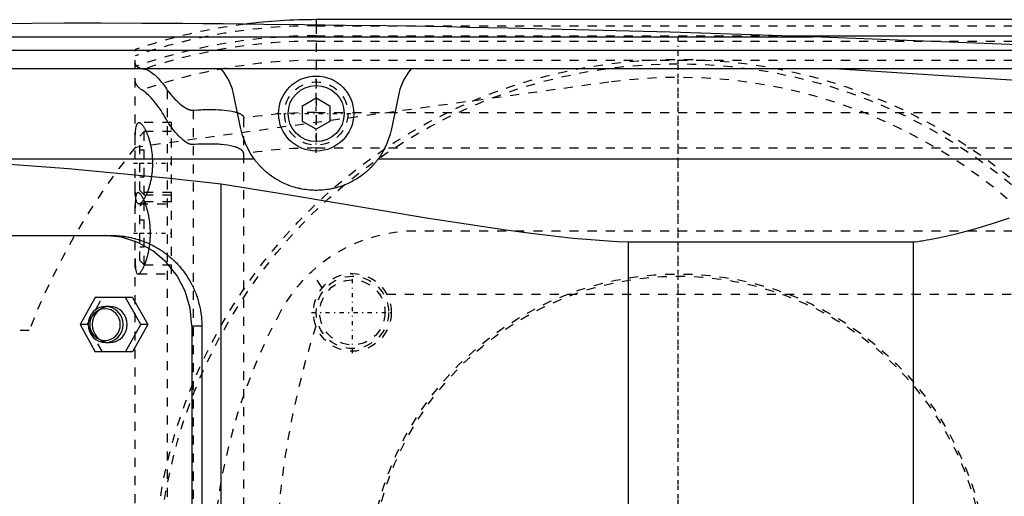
# Model space of a CAD drawing. Extents: x -602 to 174, y -90 to 90.
# Tile 9 of 14: x -373 to -264, y 10 to 62. Entities that reach past the tile are written whole.
import ezdxf

# ---------------------------------------------------------------- set-up
doc = ezdxf.new("R2010")
doc.units = 0
doc.linetypes.add('CENTER', pattern=[1.5, 0.45, -0.5, 0.05, -0.5])
doc.linetypes.add('DASHED', pattern=[2, 1, -1])
for name, color, linetype in [('AM_0', 7, 'CONTINUOUS'), ('AM_3', 7, 'DASHED'), ('AM_7', 7, 'CENTER')]:
    doc.layers.add(name, color=color, linetype=linetype)

msp = doc.modelspace()

# ---------------------------------------------------------------- linework, layer by layer
at = {"layer": 'AM_0', "color": 7, "linetype": 'CONTINUOUS'}
for p, q in [((50, 62.39), (-340, 62.39)), ((-340, 62.39), (-340, 61.82)), ((-431.04, 60.5), (-285.14, 60.5)), ((-287.95, 60.6), (50, 60.6)), ((-260, 59.5), (-285.14, 60.5)), ((-462.76, 59), (-252.3, 59)), ((-494.4, 57), (-242.93, 57)), ((-260, 55.5), (-283.32, 57)), ((-348.33, 50.31), (-349.12, 54.2)), ((-341.5, 52.87), (-340, 53.73)), ((-340, 53.73), (-338.5, 52.87)), ((-330.88, 54.2), (-331.67, 50.31)), ((-341.5, 51.13), (-341.5, 52.87)), ((-338.5, 52.87), (-338.5, 51.13)), ((-340, 50.27), (-341.5, 51.13)), ((-338.5, 51.13), (-340, 50.27)), ((-383.81, 47), (-346.87, 47)), ((-333.13, 47), (-240.66, 47)), ((-350.5, -44.22), (-350.5, 44.22)), ((-450.34, 38.5), (-362.55, 38.5)), ((-305.5, 37.8), (-274, 37.8)), ((-305.5, -37.8), (-305.5, 37.8)), ((-274, -37.8), (-274, 37.8)), ((-364.41, 31.65), (-366.08, 28.65)), ((-360.29, 31.65), (-364.41, 31.65)), ((-359.39, 28.65), (-361.06, 31.65)), ((-360.29, 31.65), (-358.61, 28.65)), ((-362.82, 30.65), (-363.27, 30.65)), ((-366.08, 28.65), (-364.41, 25.65)), ((-361.06, 25.65), (-359.39, 28.65)), ((-358.61, 28.65), (-360.29, 25.65)), ((-358.61, 28.65), (-359.39, 28.65)), ((-353.75, 28.5), (-352.64, 28.5)), ((-353.75, 28.5), (-353.75, -28.5)), ((-352.64, 28.5), (-352.64, -28.5)), ((-363.27, 26.65), (-362.82, 26.65)), ((-360.29, 25.65), (-364.41, 25.65))]:
    msp.add_line(p, q, dxfattribs=at)
for points in [[(-353.75, 28.5), (-353.93, 30.45), (-354.48, 32.33), (-355.38, 34.06), (-356.58, 35.57), (-358.04, 36.81), (-359.71, 37.74), (-361.52, 38.31), (-363.41, 38.5)], [(-362.82, 26.65), (-362.44, 26.69), (-362.08, 26.8), (-361.75, 26.99), (-361.45, 27.24), (-361.21, 27.54), (-361.04, 27.88), (-360.93, 28.26), (-360.89, 28.65), (-360.93, 29.04), (-361.04, 29.42), (-361.21, 29.76), (-361.45, 30.06), (-361.75, 30.31), (-362.08, 30.5), (-362.44, 30.61), (-362.82, 30.65)]]:
    msp.add_lwpolyline(points, dxfattribs=at)
for points in [[(-363.27, 30.65), (-363.65, 30.61), (-364.01, 30.5), (-364.35, 30.31), (-364.64, 30.06), (-364.88, 29.76), (-365.06, 29.42), (-365.17, 29.04), (-365.21, 28.65), (-365.17, 28.26), (-365.06, 27.88), (-364.88, 27.54), (-364.64, 27.24), (-364.35, 26.99), (-364.01, 26.8), (-363.65, 26.69), (-363.27, 26.65), (-362.9, 26.69), (-362.53, 26.8), (-362.2, 26.99), (-361.91, 27.24), (-361.67, 27.54), (-361.49, 27.88), (-361.38, 28.26), (-361.34, 28.65), (-361.38, 29.04), (-361.49, 29.42), (-361.67, 29.76), (-361.91, 30.06), (-362.2, 30.31), (-362.53, 30.5), (-362.9, 30.61)], [(-363.34, 26.9), (-363.01, 26.93), (-362.69, 27.03), (-362.4, 27.19), (-362.14, 27.41), (-361.93, 27.68), (-361.78, 27.98), (-361.68, 28.31), (-361.65, 28.65), (-361.68, 28.99), (-361.78, 29.32), (-361.93, 29.62), (-362.14, 29.89), (-362.4, 30.11), (-362.69, 30.27), (-363.01, 30.37), (-363.34, 30.4), (-363.67, 30.37), (-363.99, 30.27), (-364.28, 30.11), (-364.53, 29.89), (-364.74, 29.62), (-364.9, 29.32), (-365, 28.99), (-365.03, 28.65), (-365, 28.31), (-364.9, 27.98), (-364.74, 27.68), (-364.53, 27.41), (-364.28, 27.19), (-363.99, 27.03), (-363.67, 26.93)]]:
    msp.add_lwpolyline(points, close=True, dxfattribs=at)
for points in [[(-366, 62, 0), (-367.81, 61.99, 0), (-371.42, 61.96, 0), (-375.04, 61.92, 0), (-376.84, 61.9, 0), (-378.65, 61.87, 0), (-382.26, 61.82, 0), (-385.88, 61.77, 0), (-389.49, 61.7, 0), (-393.11, 61.63, 0), (-396.72, 61.56, 0), (-398.53, 61.51, 0), (-400.33, 61.47, 0), (-403.95, 61.38, 0), (-407.56, 61.29, 0), (-411.17, 61.18, 0), (-414.79, 61.07, 0), (-418.4, 60.96, 0), (-420.21, 60.9, 0), (-422.01, 60.83, 0), (-425.62, 60.71, 0), (-429.24, 60.57, 0), (-431.04, 60.5, 0)], [(-285.14, 60.5, 0), (-287.39, 60.58, 0), (-291.88, 60.72, 0), (-296.37, 60.86, 0), (-298.61, 60.93, 0), (-300.86, 61, 0), (-305.35, 61.12, 0), (-309.84, 61.24, 0), (-314.33, 61.34, 0), (-318.83, 61.44, 0), (-323.32, 61.53, 0), (-325.56, 61.58, 0), (-327.81, 61.62, 0), (-332.3, 61.69, 0), (-336.8, 61.76, 0), (-341.29, 61.82, 0), (-345.78, 61.87, 0), (-350.27, 61.91, 0), (-352.52, 61.93, 0), (-354.77, 61.95, 0), (-359.26, 61.97, 0), (-363.75, 61.99, 0), (-366, 62, 0)], [(-349.12, 54.2, 0), (-349.25, 54.71, 0), (-349.64, 55.69, 0), (-350.19, 56.59, 0), (-350.53, 57, 0)], [(-329.47, 57, 0), (-329.81, 56.59, 0), (-330.36, 55.69, 0), (-330.75, 54.71, 0), (-330.88, 54.2, 0)], [(-346.87, 47, 0), (-347.21, 47.5, 0), (-347.78, 48.57, 0), (-348.19, 49.72, 0), (-348.33, 50.31, 0)], [(-331.67, 50.31, 0), (-331.81, 49.72, 0), (-332.22, 48.57, 0), (-332.79, 47.5, 0), (-333.13, 47, 0)], [(-383.81, 47, 0), (-378.39, 46.72, 0), (-367.37, 45.92, 0), (-356.16, 44.84, 0), (-350.5, 44.22, 0)], [(-333.13, 47, 0), (-333.14, 46.98, 0), (-333.17, 46.93, 0), (-333.21, 46.89, 0), (-333.23, 46.86, 0), (-333.25, 46.84, 0), (-333.29, 46.78, 0), (-333.33, 46.73, 0), (-333.38, 46.67, 0), (-333.43, 46.61, 0), (-333.48, 46.55, 0), (-333.51, 46.51, 0), (-333.54, 46.48, 0), (-333.6, 46.41, 0), (-333.66, 46.34, 0), (-333.72, 46.27, 0), (-333.79, 46.19, 0), (-333.87, 46.11, 0), (-333.9, 46.08, 0), (-333.94, 46.04, 0), (-334.02, 45.96, 0), (-334.11, 45.87, 0), (-334.15, 45.83, 0), (-334.2, 45.79, 0), (-334.29, 45.71, 0), (-334.38, 45.62, 0), (-334.43, 45.58, 0), (-334.48, 45.53, 0), (-334.59, 45.45, 0), (-334.7, 45.36, 0), (-334.81, 45.27, 0), (-334.93, 45.18, 0), (-335.05, 45.09, 0), (-335.11, 45.05, 0), (-335.17, 45.01, 0), (-335.3, 44.92, 0), (-335.43, 44.83, 0), (-335.57, 44.75, 0), (-335.71, 44.66, 0), (-335.86, 44.58, 0), (-335.93, 44.54, 0), (-336.01, 44.5, 0), (-336.16, 44.42, 0), (-336.32, 44.34, 0), (-336.48, 44.26, 0), (-336.65, 44.19, 0), (-336.83, 44.11, 0), (-336.92, 44.08, 0), (-337.01, 44.04, 0), (-337.2, 43.97, 0), (-337.39, 43.91, 0), (-337.59, 43.85, 0), (-337.79, 43.79, 0), (-338, 43.74, 0), (-338.1, 43.72, 0), (-338.2, 43.69, 0), (-338.41, 43.65, 0), (-338.62, 43.61, 0), (-338.84, 43.58, 0), (-339.05, 43.55, 0), (-339.26, 43.53, 0), (-339.37, 43.52, 0), (-339.48, 43.52, 0), (-339.69, 43.51, 0), (-339.9, 43.5, 0), (-340, 43.5, 0), (-340.1, 43.5, 0), (-340.31, 43.51, 0), (-340.52, 43.52, 0), (-340.63, 43.52, 0), (-340.74, 43.53, 0), (-340.95, 43.55, 0), (-341.16, 43.58, 0), (-341.38, 43.61, 0), (-341.59, 43.65, 0), (-341.8, 43.69, 0), (-341.9, 43.72, 0), (-342, 43.74, 0), (-342.21, 43.79, 0), (-342.41, 43.85, 0), (-342.61, 43.91, 0), (-342.8, 43.97, 0), (-342.99, 44.04, 0), (-343.08, 44.08, 0), (-343.17, 44.11, 0), (-343.35, 44.19, 0), (-343.52, 44.26, 0), (-343.68, 44.34, 0), (-343.84, 44.42, 0), (-343.99, 44.5, 0), (-344.07, 44.54, 0), (-344.14, 44.58, 0), (-344.29, 44.66, 0), (-344.43, 44.75, 0), (-344.57, 44.83, 0), (-344.7, 44.92, 0), (-344.83, 45.01, 0), (-344.89, 45.05, 0), (-344.95, 45.09, 0), (-345.07, 45.18, 0), (-345.19, 45.27, 0), (-345.3, 45.36, 0), (-345.41, 45.45, 0), (-345.52, 45.53, 0), (-345.57, 45.58, 0), (-345.62, 45.62, 0), (-345.71, 45.71, 0), (-345.8, 45.79, 0), (-345.85, 45.83, 0), (-345.89, 45.87, 0), (-345.98, 45.96, 0), (-346.06, 46.04, 0), (-346.1, 46.08, 0), (-346.13, 46.11, 0), (-346.21, 46.19, 0), (-346.28, 46.27, 0), (-346.34, 46.34, 0), (-346.4, 46.41, 0), (-346.46, 46.48, 0), (-346.49, 46.51, 0), (-346.52, 46.55, 0), (-346.57, 46.61, 0), (-346.62, 46.67, 0), (-346.67, 46.73, 0), (-346.71, 46.78, 0), (-346.75, 46.84, 0), (-346.77, 46.86, 0), (-346.79, 46.89, 0), (-346.83, 46.93, 0), (-346.86, 46.98, 0), (-346.87, 47, 0)], [(-350.5, 44.22, 0), (-342.95, 43.01, 0), (-327.81, 40.46, 0), (-319.04, 39.12, 0), (-316.55, 38.79, 0), (-314.08, 38.49, 0), (-312.84, 38.35, 0), (-311.61, 38.23, 0), (-309.16, 38.02, 0), (-306.72, 37.86, 0), (-305.5, 37.8, 0)], [(-274, 37.8, 0), (-273.84, 37.82, 0), (-273.51, 37.86, 0), (-273.18, 37.91, 0), (-273.02, 37.93, 0), (-272.85, 37.96, 0), (-272.53, 38.01, 0), (-272.2, 38.06, 0), (-271.06, 38.28, 0), (-269.12, 38.73, 0), (-268.16, 38.99, 0), (-267.2, 39.26, 0), (-265.27, 39.84, 0), (-263.36, 40.46, 0)], [(-362.55, 38.5, 0), (-362.48, 38.5, 0), (-362.35, 38.5, 0), (-362.21, 38.49, 0), (-362.14, 38.49, 0), (-362.07, 38.49, 0), (-361.93, 38.48, 0), (-361.79, 38.47, 0), (-361.65, 38.46, 0), (-361.5, 38.44, 0), (-361.36, 38.43, 0), (-361.29, 38.42, 0), (-361.22, 38.41, 0), (-361.08, 38.39, 0), (-360.94, 38.37, 0), (-360.8, 38.34, 0), (-360.65, 38.31, 0), (-360.51, 38.28, 0), (-360.44, 38.27, 0), (-360.37, 38.25, 0), (-360.23, 38.22, 0), (-360.09, 38.18, 0), (-360.02, 38.17, 0), (-359.95, 38.15, 0), (-359.81, 38.11, 0), (-359.67, 38.07, 0), (-359.6, 38.04, 0), (-359.53, 38.02, 0), (-359.39, 37.97, 0), (-359.25, 37.93, 0), (-359.11, 37.88, 0), (-358.97, 37.82, 0), (-358.84, 37.77, 0), (-358.77, 37.74, 0), (-358.7, 37.71, 0), (-358.57, 37.65, 0), (-358.43, 37.59, 0), (-358.3, 37.53, 0), (-358.17, 37.47, 0), (-358.04, 37.4, 0), (-357.97, 37.37, 0), (-357.91, 37.33, 0), (-357.78, 37.26, 0), (-357.65, 37.19, 0), (-357.53, 37.12, 0), (-357.4, 37.04, 0), (-357.28, 36.96, 0), (-357.22, 36.92, 0), (-357.16, 36.88, 0), (-357.03, 36.8, 0), (-356.91, 36.72, 0), (-356.8, 36.64, 0), (-356.68, 36.55, 0), (-356.56, 36.47, 0), (-356.51, 36.42, 0), (-356.45, 36.38, 0), (-356.34, 36.29, 0), (-356.23, 36.2, 0), (-356.12, 36.1, 0), (-356.01, 36.01, 0), (-355.91, 35.92, 0), (-355.86, 35.87, 0), (-355.8, 35.82, 0), (-355.7, 35.72, 0), (-355.6, 35.63, 0), (-355.55, 35.58, 0), (-355.5, 35.53, 0), (-355.41, 35.43, 0), (-355.31, 35.33, 0), (-355.26, 35.27, 0), (-355.22, 35.22, 0), (-355.12, 35.12, 0), (-355.03, 35.01, 0), (-354.94, 34.9, 0), (-354.85, 34.79, 0), (-354.76, 34.67, 0), (-354.71, 34.62, 0), (-354.67, 34.56, 0), (-354.58, 34.44, 0), (-354.5, 34.33, 0), (-354.42, 34.21, 0), (-354.33, 34.09, 0), (-354.25, 33.97, 0), (-354.21, 33.9, 0), (-354.17, 33.84, 0), (-354.1, 33.72, 0), (-354.02, 33.59, 0), (-353.95, 33.46, 0), (-353.88, 33.33, 0), (-353.81, 33.2, 0), (-353.77, 33.14, 0), (-353.74, 33.07, 0), (-353.67, 32.94, 0), (-353.61, 32.81, 0), (-353.54, 32.67, 0), (-353.48, 32.54, 0), (-353.43, 32.4, 0), (-353.4, 32.33, 0), (-353.37, 32.27, 0), (-353.31, 32.13, 0), (-353.26, 31.99, 0), (-353.21, 31.85, 0), (-353.16, 31.71, 0), (-353.12, 31.57, 0), (-353.09, 31.5, 0), (-353.07, 31.43, 0), (-353.03, 31.29, 0), (-352.99, 31.14, 0), (-352.97, 31.07, 0), (-352.95, 31, 0), (-352.92, 30.86, 0), (-352.88, 30.71, 0), (-352.87, 30.64, 0), (-352.85, 30.57, 0), (-352.82, 30.43, 0), (-352.8, 30.28, 0), (-352.77, 30.14, 0), (-352.75, 30, 0), (-352.73, 29.85, 0), (-352.72, 29.78, 0), (-352.71, 29.71, 0), (-352.69, 29.56, 0), (-352.68, 29.42, 0), (-352.67, 29.28, 0), (-352.66, 29.14, 0), (-352.65, 28.99, 0), (-352.65, 28.92, 0), (-352.64, 28.85, 0), (-352.64, 28.71, 0), (-352.64, 28.57, 0), (-352.64, 28.5, 0)]]:
    msp.add_polyline3d(points, dxfattribs=at)
for radius in [4.15, 3.1]:
    msp.add_circle((-340, 52), radius, dxfattribs=at)
msp.add_arc((-340, 0), 62.39, 90, 97.236, dxfattribs=at)
at = {"layer": 'AM_3', "color": 6, "linetype": 'DASHED'}
for p, q in [((-340, 61.82), (-340, 48.19)), ((-340, 61.72), (50, 61.72)), ((-340, 60.6), (-287.95, 60.6)), ((-340, 60.02), (50, 60.02)), ((-360, -59.1), (-360, 59.1)), ((-340, 57.89), (-246.27, 57.89)), ((-307.66, 55.47), (-360.01, 48.25)), ((-356.48, 54.6), (-356.48, -54.6)), ((-353.58, 52.38), (-353.58, -52.38)), ((-348, -51.49), (-348, 51.49)), ((-340, 52.11), (50, 52.11)), ((-356, 51), (-359.59, 51)), ((-356, 34.25), (-356, 51)), ((-359, 50), (-359.5, 49.5)), ((-359.5, 43.5), (-359.5, 49.5)), ((-356, 50), (-359, 50)), ((-359, 43), (-359, 50)), ((-359.5, 48), (-359, 48)), ((-340, 48.19), (-225.1, 48.19)), ((-359.5, 46.5), (-359, 46.5)), ((-359.5, 45), (-359, 45)), ((-356, 43.25), (-359.69, 43.25)), ((-359.5, 43.5), (-359, 43)), ((-359, 43), (-356, 43)), ((-359.59, 42), (-356, 42)), ((-359, 42.25), (-359.5, 41.75)), ((-359.5, 35.75), (-359.5, 41.75)), ((-356, 42.25), (-359, 42.25)), ((-359, 35.25), (-359, 42.25)), ((-359.5, 40.25), (-359, 40.25)), ((-359.5, 38.75), (-359, 38.75)), ((-251, 39), (-329, 39)), ((-359.5, 37.25), (-359, 37.25)), ((-359.5, 35.75), (-359, 35.25)), ((-359, 35.25), (-356, 35.25)), ((-359.69, 34.25), (-356, 34.25)), ((-339.33, 32.73), (-340.54, 34.48)), ((-365.3, 28.65), (-363.63, 31.65)), ((-332.19, 32), (-247.81, 32)), ((-365.3, 28.65), (-366.08, 28.65)), ((-363.63, 25.65), (-365.3, 28.65)), ((-371.73, 28), (-375, 28))]:
    msp.add_line(p, q, dxfattribs=at)
msp.add_lwpolyline([(-362.82, 30.65), (-363.2, 30.61), (-363.56, 30.5), (-363.89, 30.31), (-364.19, 30.06), (-364.43, 29.76), (-364.61, 29.42), (-364.72, 29.04), (-364.75, 28.65), (-364.72, 28.26), (-364.61, 27.88), (-364.43, 27.54), (-364.19, 27.24), (-363.89, 26.99), (-363.56, 26.8), (-363.2, 26.69), (-362.82, 26.65)], dxfattribs=at)
for points in [[(-360, 57.58, 0), (-360, 57.55, 0), (-359.99, 57.5, 0), (-359.98, 57.45, 0), (-359.97, 57.43, 0), (-359.96, 57.4, 0), (-359.94, 57.36, 0), (-359.91, 57.31, 0), (-359.88, 57.27, 0), (-359.83, 57.23, 0), (-359.79, 57.19, 0), (-359.76, 57.17, 0), (-359.73, 57.15, 0), (-359.67, 57.12, 0), (-359.6, 57.09, 0), (-359.53, 57.06, 0), (-359.45, 57.03, 0), (-359.36, 57, 0), (-359.32, 56.99, 0), (-359.27, 56.98, 0), (-359.17, 56.96, 0), (-359.06, 56.94, 0), (-359.01, 56.93, 0)], [(-359.01, 56.93, 0), (-358.95, 56.92, 0), (-358.84, 56.89, 0), (-358.72, 56.85, 0), (-358.66, 56.82, 0), (-358.59, 56.8, 0), (-358.46, 56.73, 0), (-358.33, 56.65, 0), (-358.19, 56.55, 0), (-358.05, 56.45, 0), (-357.91, 56.33, 0), (-357.83, 56.27, 0), (-357.76, 56.2, 0), (-357.61, 56.06, 0), (-357.46, 55.9, 0), (-357.3, 55.73, 0), (-357.15, 55.55, 0), (-357, 55.36, 0), (-356.92, 55.26, 0), (-356.85, 55.16, 0), (-356.7, 54.94, 0), (-356.55, 54.72, 0), (-356.48, 54.6, 0)], [(-359.24, 54.6, 0), (-359.28, 54.63, 0), (-359.37, 54.68, 0), (-359.44, 54.73, 0), (-359.48, 54.76, 0), (-359.51, 54.79, 0), (-359.58, 54.85, 0), (-359.64, 54.91, 0), (-359.7, 54.97, 0), (-359.75, 55.03, 0), (-359.79, 55.1, 0), (-359.82, 55.13, 0), (-359.84, 55.16, 0), (-359.87, 55.23, 0), (-359.9, 55.3, 0), (-359.93, 55.37, 0), (-359.95, 55.44, 0), (-359.97, 55.51, 0), (-359.98, 55.55, 0), (-359.99, 55.58, 0), (-359.99, 55.66, 0), (-360, 55.74, 0), (-360, 55.78, 0)], [(-356.48, 51.17, 0), (-356.55, 51.33, 0), (-356.72, 51.62, 0), (-356.88, 51.91, 0), (-356.97, 52.04, 0), (-357.05, 52.18, 0), (-357.22, 52.44, 0), (-357.39, 52.68, 0), (-357.56, 52.91, 0), (-357.72, 53.13, 0), (-357.89, 53.34, 0), (-357.97, 53.44, 0), (-358.05, 53.53, 0), (-358.21, 53.71, 0), (-358.37, 53.87, 0), (-358.52, 54.02, 0), (-358.66, 54.16, 0), (-358.8, 54.28, 0), (-358.87, 54.34, 0), (-358.94, 54.39, 0), (-359.06, 54.49, 0), (-359.18, 54.57, 0), (-359.24, 54.6, 0)], [(-356.48, 54.6, 0), (-356.4, 54.51, 0), (-356.26, 54.32, 0), (-356.11, 54.14, 0), (-356.03, 54.06, 0), (-355.95, 53.97, 0), (-355.8, 53.8, 0), (-355.64, 53.63, 0), (-355.49, 53.48, 0), (-355.33, 53.33, 0), (-355.18, 53.18, 0), (-355.1, 53.12, 0), (-355.02, 53.05, 0), (-354.87, 52.93, 0), (-354.72, 52.81, 0), (-354.57, 52.7, 0), (-354.47, 52.64, 0), (-354.44, 52.63, 0), (-354.42, 52.61, 0), (-354.4, 52.6, 0), (-354.39, 52.6, 0), (-354.36, 52.58, 0), (-354.33, 52.57, 0), (-354.3, 52.55, 0), (-354.28, 52.54, 0), (-354.25, 52.52, 0), (-354.23, 52.52, 0), (-354.22, 52.51, 0), (-354.19, 52.5, 0), (-354.16, 52.48, 0), (-354.14, 52.48, 0), (-354.13, 52.47, 0), (-354.1, 52.46, 0), (-354.07, 52.45, 0), (-354.05, 52.44, 0), (-354.04, 52.44, 0), (-354.01, 52.43, 0), (-353.98, 52.42, 0), (-353.95, 52.41, 0), (-353.92, 52.4, 0), (-353.88, 52.4, 0), (-353.87, 52.39, 0), (-353.85, 52.39, 0), (-353.82, 52.39, 0), (-353.79, 52.38, 0), (-353.76, 52.38, 0), (-353.73, 52.38, 0), (-353.69, 52.38, 0), (-353.68, 52.38, 0), (-353.66, 52.38, 0), (-353.63, 52.38, 0), (-353.6, 52.38, 0), (-353.58, 52.38, 0)], [(-353.58, 52.38, 0), (-353.41, 52.39, 0), (-353.08, 52.41, 0), (-352.75, 52.43, 0), (-352.58, 52.44, 0), (-352.42, 52.44, 0), (-352.09, 52.45, 0), (-351.77, 52.45, 0), (-351.44, 52.45, 0), (-351.12, 52.45, 0), (-350.81, 52.43, 0), (-350.65, 52.42, 0), (-350.49, 52.41, 0), (-350.18, 52.39, 0), (-349.84, 52.35, 0), (-349.51, 52.3, 0), (-349.17, 52.23, 0), (-348.99, 52.19, 0), (-348.93, 52.17, 0), (-348.88, 52.16, 0), (-348.86, 52.15, 0), (-348.83, 52.15, 0), (-348.78, 52.13, 0), (-348.73, 52.11, 0), (-348.71, 52.1, 0), (-348.68, 52.1, 0), (-348.63, 52.08, 0), (-348.58, 52.06, 0), (-348.55, 52.05, 0), (-348.53, 52.04, 0), (-348.48, 52.01, 0), (-348.42, 51.99, 0), (-348.37, 51.96, 0), (-348.33, 51.93, 0), (-348.28, 51.91, 0), (-348.26, 51.89, 0), (-348.24, 51.87, 0), (-348.19, 51.84, 0), (-348.17, 51.82, 0), (-348.16, 51.82, 0), (-348.16, 51.81, 0), (-348.15, 51.81, 0), (-348.15, 51.8, 0), (-348.14, 51.8, 0), (-348.14, 51.79, 0), (-348.13, 51.78, 0), (-348.12, 51.78, 0), (-348.12, 51.77, 0), (-348.11, 51.77, 0), (-348.11, 51.76, 0), (-348.1, 51.76, 0), (-348.1, 51.75, 0), (-348.09, 51.74, 0), (-348.09, 51.73, 0), (-348.08, 51.73, 0), (-348.08, 51.72, 0), (-348.08, 51.72, 0), (-348.07, 51.71, 0), (-348.07, 51.7, 0), (-348.06, 51.7, 0), (-348.06, 51.69, 0), (-348.05, 51.68, 0), (-348.05, 51.68, 0), (-348.05, 51.67, 0), (-348.04, 51.67, 0), (-348.04, 51.66, 0), (-348.04, 51.65, 0), (-348.04, 51.65, 0), (-348.03, 51.64, 0), (-348.03, 51.63, 0), (-348.03, 51.63, 0), (-348.02, 51.62, 0), (-348.02, 51.61, 0), (-348.02, 51.6, 0), (-348.02, 51.6, 0), (-348.01, 51.59, 0), (-348.01, 51.58, 0), (-348.01, 51.57, 0), (-348.01, 51.57, 0), (-348.01, 51.56, 0), (-348.01, 51.55, 0), (-348, 51.54, 0), (-348, 51.53, 0), (-348, 51.53, 0), (-348, 51.52, 0), (-348, 51.52, 0), (-348, 51.51, 0), (-348, 51.5, 0), (-348, 51.49, 0)], [(-353.58, 48.57, 0), (-353.6, 48.57, 0), (-353.63, 48.57, 0), (-353.67, 48.57, 0), (-353.68, 48.57, 0), (-353.7, 48.57, 0), (-353.73, 48.57, 0), (-353.76, 48.57, 0), (-353.8, 48.58, 0), (-353.83, 48.58, 0), (-353.86, 48.59, 0), (-353.88, 48.59, 0), (-353.9, 48.6, 0), (-353.93, 48.61, 0), (-353.96, 48.62, 0), (-353.99, 48.63, 0), (-354.02, 48.64, 0), (-354.06, 48.65, 0), (-354.07, 48.66, 0), (-354.09, 48.66, 0), (-354.12, 48.68, 0), (-354.15, 48.69, 0), (-354.16, 48.7, 0), (-354.18, 48.71, 0), (-354.21, 48.72, 0), (-354.24, 48.74, 0), (-354.25, 48.74, 0), (-354.27, 48.75, 0), (-354.3, 48.77, 0), (-354.32, 48.79, 0), (-354.35, 48.8, 0), (-354.38, 48.82, 0), (-354.41, 48.84, 0), (-354.42, 48.85, 0), (-354.44, 48.86, 0), (-354.47, 48.88, 0), (-354.49, 48.9, 0), (-354.59, 48.97, 0), (-354.74, 49.1, 0), (-354.9, 49.23, 0), (-355.05, 49.38, 0), (-355.13, 49.46, 0), (-355.21, 49.54, 0), (-355.37, 49.71, 0), (-355.53, 49.9, 0), (-355.69, 50.09, 0), (-355.84, 50.28, 0), (-356, 50.48, 0), (-356.07, 50.58, 0), (-356.14, 50.68, 0), (-356.28, 50.88, 0), (-356.41, 51.07, 0), (-356.48, 51.17, 0)], [(-360, 48.5, 0), (-360, 48.62, 0), (-360, 48.87, 0), (-360, 49.1, 0), (-360, 49.22, 0), (-359.99, 49.33, 0), (-359.99, 49.53, 0), (-359.98, 49.73, 0), (-359.97, 49.91, 0), (-359.96, 50.08, 0), (-359.94, 50.25, 0), (-359.93, 50.32, 0), (-359.92, 50.4, 0), (-359.9, 50.53, 0), (-359.87, 50.65, 0), (-359.84, 50.75, 0), (-359.8, 50.83, 0), (-359.76, 50.9, 0), (-359.74, 50.93, 0), (-359.72, 50.95, 0), (-359.67, 50.98, 0), (-359.62, 51, 0), (-359.59, 51, 0)], [(-359.59, 51, 0), (-359.58, 51, 0), (-359.55, 51, 0), (-359.52, 50.99, 0), (-359.51, 50.98, 0), (-359.49, 50.98, 0), (-359.46, 50.96, 0), (-359.43, 50.94, 0), (-359.4, 50.92, 0), (-359.37, 50.9, 0), (-359.33, 50.87, 0), (-359.32, 50.85, 0), (-359.3, 50.83, 0), (-359.26, 50.8, 0), (-359.23, 50.75, 0), (-359.19, 50.71, 0), (-359.16, 50.66, 0), (-359.12, 50.61, 0), (-359.1, 50.58, 0), (-359.08, 50.55, 0), (-359.05, 50.49, 0), (-359.01, 50.43, 0), (-358.99, 50.4, 0), (-358.97, 50.37, 0), (-358.93, 50.3, 0), (-358.9, 50.23, 0), (-358.88, 50.19, 0), (-358.86, 50.15, 0), (-358.82, 50.08, 0), (-358.78, 50, 0), (-358.75, 49.91, 0), (-358.71, 49.83, 0), (-358.68, 49.74, 0), (-358.66, 49.7, 0), (-358.64, 49.66, 0), (-358.61, 49.57, 0), (-358.58, 49.47, 0), (-358.54, 49.38, 0), (-358.51, 49.27, 0), (-358.48, 49.17, 0), (-358.46, 49.12, 0), (-358.45, 49.07, 0), (-358.42, 48.96, 0), (-358.39, 48.84, 0), (-358.36, 48.73, 0), (-358.33, 48.61, 0), (-358.3, 48.49, 0), (-358.29, 48.43, 0), (-358.28, 48.37, 0), (-358.25, 48.25, 0), (-358.23, 48.13, 0), (-358.21, 48, 0), (-358.19, 47.87, 0), (-358.17, 47.74, 0), (-358.16, 47.68, 0), (-358.15, 47.61, 0), (-358.14, 47.48, 0), (-358.13, 47.35, 0), (-358.12, 47.22, 0), (-358.11, 47.09, 0), (-358.1, 46.96, 0), (-358.1, 46.89, 0), (-358.09, 46.83, 0), (-358.09, 46.69, 0), (-358.09, 46.56, 0), (-358.09, 46.5, 0), (-358.09, 46.44, 0), (-358.09, 46.31, 0), (-358.09, 46.17, 0), (-358.1, 46.11, 0), (-358.1, 46.04, 0), (-358.11, 45.91, 0), (-358.12, 45.78, 0), (-358.13, 45.65, 0), (-358.14, 45.52, 0), (-358.15, 45.39, 0), (-358.16, 45.32, 0), (-358.17, 45.26, 0), (-358.19, 45.13, 0), (-358.21, 45, 0), (-358.23, 44.87, 0), (-358.25, 44.75, 0), (-358.28, 44.63, 0), (-358.29, 44.57, 0), (-358.3, 44.51, 0), (-358.33, 44.39, 0), (-358.36, 44.27, 0), (-358.39, 44.16, 0), (-358.42, 44.04, 0), (-358.45, 43.93, 0), (-358.46, 43.88, 0), (-358.48, 43.83, 0), (-358.51, 43.73, 0), (-358.54, 43.62, 0), (-358.58, 43.53, 0), (-358.61, 43.43, 0), (-358.64, 43.34, 0), (-358.66, 43.3, 0), (-358.68, 43.26, 0), (-358.71, 43.17, 0), (-358.75, 43.09, 0), (-358.78, 43, 0), (-358.82, 42.92, 0), (-358.86, 42.85, 0), (-358.88, 42.81, 0), (-358.9, 42.77, 0), (-358.93, 42.7, 0), (-358.97, 42.63, 0), (-358.99, 42.6, 0), (-359.01, 42.57, 0), (-359.05, 42.51, 0), (-359.08, 42.45, 0), (-359.1, 42.42, 0), (-359.12, 42.39, 0), (-359.16, 42.34, 0), (-359.19, 42.29, 0), (-359.23, 42.25, 0), (-359.26, 42.2, 0), (-359.3, 42.17, 0), (-359.32, 42.15, 0), (-359.33, 42.13, 0), (-359.37, 42.1, 0), (-359.4, 42.08, 0), (-359.43, 42.06, 0), (-359.46, 42.04, 0), (-359.49, 42.02, 0), (-359.51, 42.02, 0), (-359.52, 42.01, 0), (-359.55, 42, 0), (-359.58, 42, 0), (-359.59, 42, 0)], [(-348, 47.52, 0), (-348, 47.53, 0), (-348, 47.54, 0), (-348, 47.55, 0), (-348, 47.55, 0), (-348, 47.56, 0), (-348, 47.57, 0), (-348, 47.57, 0), (-348, 47.58, 0), (-348.01, 47.59, 0), (-348.01, 47.6, 0), (-348.01, 47.61, 0), (-348.01, 47.61, 0), (-348.01, 47.62, 0), (-348.01, 47.63, 0), (-348.02, 47.64, 0), (-348.02, 47.65, 0), (-348.02, 47.66, 0), (-348.02, 47.66, 0), (-348.02, 47.67, 0), (-348.03, 47.67, 0), (-348.03, 47.68, 0), (-348.03, 47.69, 0), (-348.03, 47.69, 0), (-348.04, 47.7, 0), (-348.04, 47.71, 0), (-348.04, 47.71, 0), (-348.04, 47.72, 0), (-348.05, 47.73, 0), (-348.05, 47.73, 0), (-348.06, 47.74, 0), (-348.06, 47.75, 0), (-348.07, 47.76, 0), (-348.07, 47.76, 0), (-348.07, 47.77, 0), (-348.07, 47.78, 0), (-348.08, 47.78, 0), (-348.08, 47.79, 0), (-348.09, 47.8, 0), (-348.09, 47.81, 0), (-348.1, 47.81, 0), (-348.1, 47.81, 0), (-348.11, 47.82, 0), (-348.11, 47.83, 0), (-348.12, 47.83, 0), (-348.12, 47.84, 0), (-348.13, 47.85, 0), (-348.13, 47.85, 0), (-348.13, 47.86, 0), (-348.14, 47.86, 0), (-348.15, 47.87, 0), (-348.17, 47.89, 0), (-348.21, 47.93, 0), (-348.23, 47.95, 0), (-348.25, 47.97, 0), (-348.3, 48, 0), (-348.34, 48.03, 0), (-348.39, 48.06, 0), (-348.44, 48.09, 0), (-348.49, 48.11, 0), (-348.51, 48.13, 0), (-348.54, 48.14, 0), (-348.59, 48.16, 0), (-348.64, 48.19, 0), (-348.67, 48.2, 0), (-348.69, 48.21, 0), (-348.75, 48.23, 0), (-348.8, 48.25, 0), (-348.82, 48.26, 0), (-348.85, 48.27, 0), (-348.9, 48.28, 0), (-348.95, 48.3, 0), (-349.13, 48.35, 0), (-349.46, 48.43, 0), (-349.8, 48.49, 0), (-350.14, 48.54, 0), (-350.46, 48.57, 0), (-350.62, 48.58, 0), (-350.78, 48.6, 0), (-351.1, 48.62, 0), (-351.42, 48.63, 0), (-351.74, 48.63, 0), (-352.07, 48.63, 0), (-352.4, 48.63, 0), (-352.57, 48.62, 0), (-352.74, 48.62, 0), (-353.07, 48.6, 0), (-353.41, 48.58, 0), (-353.58, 48.57, 0)], [(-359.59, 42, 0), (-359.62, 42, 0), (-359.67, 42.02, 0), (-359.72, 42.05, 0), (-359.74, 42.07, 0), (-359.76, 42.1, 0), (-359.8, 42.17, 0), (-359.84, 42.25, 0), (-359.87, 42.35, 0), (-359.9, 42.47, 0), (-359.92, 42.6, 0), (-359.93, 42.68, 0), (-359.94, 42.75, 0), (-359.96, 42.92, 0), (-359.97, 43.09, 0), (-359.98, 43.27, 0), (-359.99, 43.47, 0), (-359.99, 43.67, 0), (-360, 43.78, 0), (-360, 43.9, 0), (-360, 44.13, 0), (-360, 44.38, 0), (-360, 44.5, 0)], [(-359.69, 43.25, 0), (-359.7, 43.25, 0), (-359.74, 43.24, 0), (-359.78, 43.22, 0), (-359.79, 43.2, 0), (-359.81, 43.18, 0), (-359.84, 43.14, 0), (-359.87, 43.08, 0), (-359.89, 43.02, 0), (-359.91, 42.94, 0), (-359.93, 42.85, 0), (-359.94, 42.8, 0), (-359.95, 42.75, 0), (-359.96, 42.64, 0), (-359.97, 42.51, 0), (-359.98, 42.39, 0), (-359.99, 42.25, 0), (-359.99, 42.1, 0), (-360, 42.03, 0), (-360, 41.95, 0), (-360, 41.79, 0), (-360, 41.63, 0), (-360, 41.54, 0)], [(-359.06, 42.48, 0), (-359.08, 42.52, 0), (-359.12, 42.6, 0), (-359.16, 42.67, 0), (-359.18, 42.71, 0), (-359.2, 42.75, 0), (-359.24, 42.81, 0), (-359.28, 42.87, 0), (-359.31, 42.93, 0), (-359.35, 42.98, 0), (-359.39, 43.03, 0), (-359.41, 43.06, 0), (-359.42, 43.08, 0), (-359.46, 43.12, 0), (-359.49, 43.15, 0), (-359.53, 43.18, 0), (-359.56, 43.2, 0), (-359.59, 43.22, 0), (-359.6, 43.23, 0), (-359.62, 43.24, 0), (-359.65, 43.24, 0), (-359.67, 43.25, 0), (-359.69, 43.25, 0)], [(-358.96, 42.25, 0), (-358.98, 42.29, 0), (-359.01, 42.37, 0), (-359.05, 42.44, 0), (-359.06, 42.48, 0)], [(-358.86, 42, 0), (-358.88, 42.04, 0), (-358.91, 42.13, 0), (-358.95, 42.21, 0), (-358.96, 42.25, 0)], [(-358.96, 35.25, 0), (-358.95, 35.27, 0), (-358.94, 35.32, 0), (-358.92, 35.36, 0), (-358.91, 35.38, 0), (-358.9, 35.41, 0), (-358.88, 35.45, 0), (-358.86, 35.5, 0), (-358.85, 35.54, 0), (-358.83, 35.59, 0), (-358.81, 35.64, 0), (-358.81, 35.67, 0), (-358.8, 35.69, 0), (-358.78, 35.74, 0), (-358.76, 35.79, 0), (-358.75, 35.84, 0), (-358.73, 35.9, 0), (-358.71, 35.95, 0), (-358.71, 35.98, 0), (-358.7, 36.01, 0), (-358.68, 36.06, 0), (-358.67, 36.12, 0), (-358.66, 36.15, 0), (-358.65, 36.18, 0), (-358.63, 36.23, 0), (-358.62, 36.29, 0), (-358.61, 36.32, 0), (-358.6, 36.35, 0), (-358.59, 36.41, 0), (-358.57, 36.48, 0), (-358.56, 36.54, 0), (-358.55, 36.6, 0), (-358.53, 36.66, 0), (-358.53, 36.7, 0), (-358.52, 36.73, 0), (-358.51, 36.79, 0), (-358.49, 36.86, 0), (-358.48, 36.92, 0), (-358.47, 36.99, 0), (-358.46, 37.06, 0), (-358.45, 37.09, 0), (-358.45, 37.12, 0), (-358.44, 37.19, 0), (-358.43, 37.26, 0), (-358.42, 37.33, 0), (-358.41, 37.4, 0), (-358.4, 37.47, 0), (-358.39, 37.5, 0), (-358.39, 37.54, 0), (-358.38, 37.61, 0), (-358.37, 37.68, 0), (-358.37, 37.75, 0), (-358.36, 37.82, 0), (-358.35, 37.89, 0), (-358.35, 37.92, 0), (-358.35, 37.96, 0), (-358.34, 38.03, 0), (-358.34, 38.1, 0), (-358.33, 38.17, 0), (-358.33, 38.24, 0), (-358.33, 38.31, 0), (-358.32, 38.35, 0), (-358.32, 38.38, 0), (-358.32, 38.45, 0), (-358.32, 38.52, 0), (-358.32, 38.56, 0), (-358.32, 38.59, 0), (-358.32, 38.66, 0), (-358.32, 38.73, 0), (-358.32, 38.77, 0), (-358.32, 38.8, 0), (-358.32, 38.87, 0), (-358.32, 38.94, 0), (-358.32, 39.01, 0), (-358.32, 39.08, 0), (-358.32, 39.15, 0), (-358.33, 39.19, 0), (-358.33, 39.22, 0), (-358.33, 39.29, 0), (-358.33, 39.36, 0), (-358.34, 39.43, 0), (-358.34, 39.51, 0), (-358.35, 39.58, 0), (-358.35, 39.61, 0), (-358.36, 39.65, 0), (-358.36, 39.72, 0), (-358.37, 39.79, 0), (-358.38, 39.86, 0), (-358.38, 39.93, 0), (-358.39, 40, 0), (-358.4, 40.03, 0), (-358.4, 40.07, 0), (-358.41, 40.14, 0), (-358.42, 40.2, 0), (-358.43, 40.27, 0), (-358.44, 40.34, 0), (-358.45, 40.41, 0), (-358.46, 40.44, 0), (-358.46, 40.48, 0), (-358.48, 40.54, 0), (-358.49, 40.61, 0), (-358.5, 40.67, 0), (-358.51, 40.74, 0), (-358.53, 40.8, 0), (-358.53, 40.84, 0), (-358.54, 40.87, 0), (-358.55, 40.93, 0), (-358.57, 40.99, 0), (-358.57, 41.02, 0), (-358.58, 41.05, 0), (-358.6, 41.12, 0), (-358.61, 41.18, 0), (-358.62, 41.21, 0), (-358.63, 41.24, 0), (-358.64, 41.29, 0), (-358.66, 41.35, 0), (-358.67, 41.41, 0), (-358.69, 41.47, 0), (-358.71, 41.52, 0), (-358.71, 41.55, 0), (-358.72, 41.58, 0), (-358.74, 41.63, 0), (-358.76, 41.68, 0), (-358.77, 41.73, 0), (-358.79, 41.78, 0), (-358.81, 41.83, 0), (-358.81, 41.86, 0), (-358.82, 41.88, 0), (-358.84, 41.93, 0), (-358.86, 41.98, 0), (-358.86, 42, 0)], [(-360, 35.96, 0), (-360, 35.87, 0), (-360, 35.71, 0), (-360, 35.55, 0), (-360, 35.47, 0), (-359.99, 35.4, 0), (-359.99, 35.25, 0), (-359.98, 35.11, 0), (-359.97, 34.99, 0), (-359.96, 34.86, 0), (-359.95, 34.75, 0), (-359.94, 34.7, 0), (-359.93, 34.65, 0), (-359.91, 34.56, 0), (-359.89, 34.48, 0), (-359.87, 34.42, 0), (-359.84, 34.36, 0), (-359.81, 34.32, 0), (-359.79, 34.3, 0), (-359.78, 34.28, 0), (-359.74, 34.26, 0), (-359.7, 34.25, 0), (-359.69, 34.25, 0)], [(-359.69, 34.25, 0), (-359.67, 34.25, 0), (-359.64, 34.26, 0), (-359.61, 34.27, 0), (-359.59, 34.28, 0), (-359.57, 34.29, 0), (-359.54, 34.31, 0), (-359.5, 34.34, 0), (-359.46, 34.38, 0), (-359.42, 34.43, 0), (-359.38, 34.48, 0), (-359.36, 34.51, 0), (-359.34, 34.53, 0), (-359.29, 34.6, 0), (-359.25, 34.67, 0), (-359.21, 34.74, 0), (-359.16, 34.82, 0), (-359.12, 34.91, 0), (-359.09, 34.95, 0), (-359.07, 35, 0), (-359.03, 35.1, 0), (-358.98, 35.2, 0), (-358.96, 35.25, 0)]]:
    msp.add_polyline3d(points, dxfattribs=at)
for centre, radius in [((-300, 0), 58), ((-300, 0), 57.5), ((-340, 52), 3.5), ((-336, 30), 4.3), ((-336, 30), 4), ((-300, 0), 34.25), ((-300, 0), 34.25), ((-300, 0), 34), ((-336, 30), 3.6)]:
    msp.add_circle(centre, radius, dxfattribs=at)
for centre, radius, start, end in [((-340, 0), 62.39, 97.236, 108.6977), ((-340, 0), 61.72, 90, 108.9064), ((-340, 0), 60.6, 90, 109.2721), ((-340, 0), 60.02, 90, 108.4632), ((-340, 0), 57.89, 90, 109.4116), ((-300, 0), 56, 262.1432, 97.8568), ((-340, 0), 52.11, 90, 98.8311), ((-300, 0), 77, 141.1986, 158.6763), ((-340, 0), 48.19, 90, 99.5555), ((-329, 22), 17, 90, 151.7631), ((-288.03, 0), 63.5, 151.7631, 176.9179), ((-251.5, 0), 93, 162.1586, 197.8414)]:
    msp.add_arc(centre, radius, start, end, dxfattribs=at)
at = {"layer": 'AM_7', "color": 4, "linetype": 'CENTER'}
for p, q in [((-300, -60.9), (-300, 60.9)), ((-300, -58.8), (-300, 58.8)), ((-340, 47.64), (-340, 56.36)), ((-344.36, 52), (-335.64, 52)), ((-360.2, 46.5), (-355.8, 46.5)), ((-360.2, 38.75), (-355.8, 38.75)), ((-336, 25.48), (-336, 34.52)), ((-340.51, 30), (-331.49, 30))]:
    msp.add_line(p, q, dxfattribs=at)

doc.saveas('drawing.dxf')
